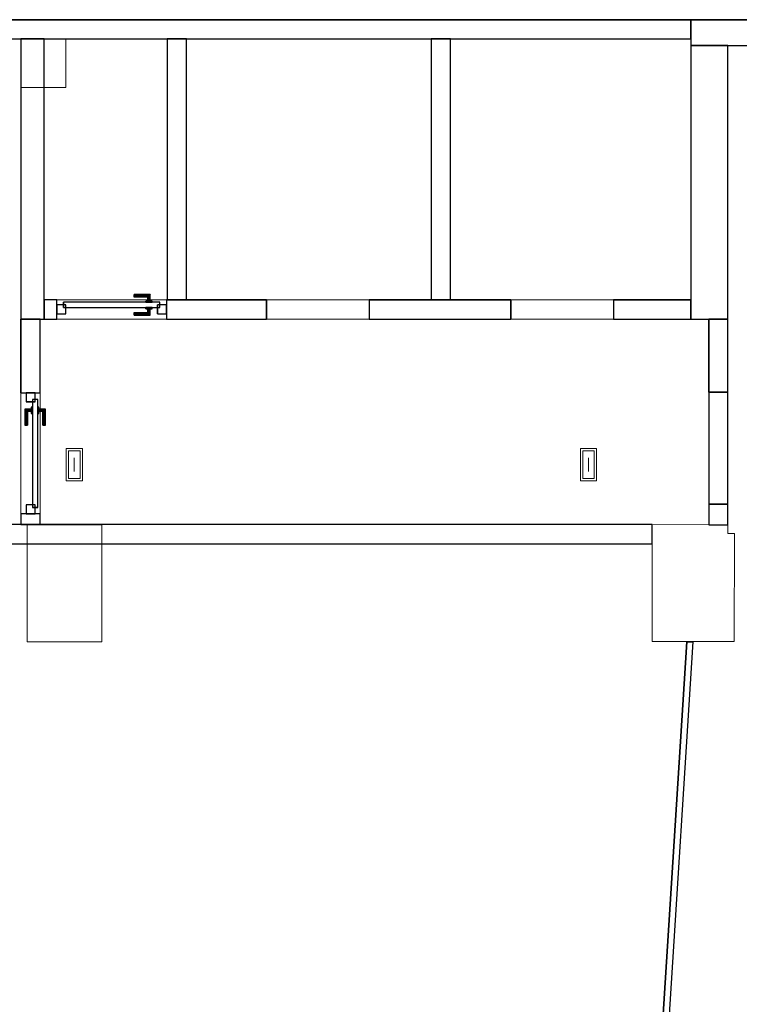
# Model space of a CAD drawing. Header units: metres. Extents: x 391.1 to 427.5, y 12.7 to 28.4.
# Tile 4 of 5: x 415.8 to 421.4, y 20.6 to 28.2. Entities that reach past the tile are written whole.
import ezdxf

# ---------------------------------------------------------------- set-up
doc = ezdxf.new("R2010")
doc.units = ezdxf.units.M
doc.layers.add('01_CARPINTERIA', color=5, linetype='Continuous', lineweight=25, true_color=0x0000ff)
doc.layers.add('01_SUELOS', color=7, linetype='Continuous', lineweight=25, true_color=0x007f00)
for name, color, linetype, lineweight in [('A-COLS-____-MCUT', 7, 'Continuous', 18), ('A-COLS-____-OTLN', 7, 'Continuous', 18), ('A-DETL-GENF-OTLN', 7, 'Continuous', 18), ('A-GENM-____-OTLN', 7, 'Continuous', 18), ('A-WALL-____-MCUT', 7, 'Continuous', 25), ('A-WALL-____-OTLN', 7, 'Continuous', 25)]:
    doc.layers.add(name, color=color, linetype=linetype, lineweight=lineweight)

# ---------------------------------------------------------------- blocks, each defined once
blk = doc.blocks.new('Family - LONDR55-XX_ZZ-ARQ-CAA-M3D-Londres55-151034-00_ENLLUMENAT_PS2')
at = {"layer": '01_SUELOS', "color": 9, "true_color": 0xaad4aa}
for p, q in [((36.3274, 15.3876), (5.5167, 15.3876)), ((5.5167, 15.3876), (36.3274, 15.3876))]:
    blk.add_line(p, q, dxfattribs=at)
blk = doc.blocks.new('Family - Evans PS-2-151060-00_ENLLUMENAT_PS2')
at = {"layer": 'A-WALL-____-MCUT', "color": 253, "true_color": 0xaaaaaa}
for p, q in [((2.9852, 0.05), (-0.0032, 0.05)), ((-0.0032, 0.05), (0, 0)), ((0, 0), (2.9852, 0)), ((2.9852, 0), (2.9852, 0.05)), ((3.853, 0.05), (3.853, 0)), ((4.6652, 0.05), (3.853, 0.05)), ((3.853, 0), (4.6684, 0)), ((4.6684, 0), (4.6652, 0.05))]:
    blk.add_line(p, q, dxfattribs=at)
at = {"layer": 'A-WALL-____-OTLN', "color": 253, "true_color": 0xaaaaaa}
for p, q in [((0, 0), (-0.0032, 0.05)), ((2.9852, 0.05), (-0.0032, 0.05)), ((2.9852, 0), (0, 0)), ((2.9852, 0), (2.9852, 0.05)), ((4.6652, 0.05), (3.853, 0.05)), ((3.853, 0.05), (3.853, 0)), ((3.853, 0), (4.6684, 0)), ((4.6684, 0), (4.6652, 0.05))]:
    blk.add_line(p, q, dxfattribs=at)
at = {"layer": 'A-WALL-____-OTLN', "color": 253, "lineweight": 18, "true_color": 0xaaaaaa}
blk.add_line((0, 0), (4.6684, 0), dxfattribs=at)
blk = doc.blocks.new('Family - Evans PS-2-151064-00_ENLLUMENAT_PS2')
at = {"layer": 'A-WALL-____-MCUT', "color": 253, "true_color": 0xaaaaaa}
for p, q in [((2.03, 0.15), (0, 0.15)), ((0, 0.15), (0, 0)), ((2.03, 0), (2.03, 0.15)), ((0, 0), (2.03, 0))]:
    blk.add_line(p, q, dxfattribs=at)
at = {"layer": 'A-WALL-____-OTLN', "color": 253, "true_color": 0xaaaaaa}
for p, q in [((2.03, 0.15), (0, 0.15)), ((0, 0.15), (0, 0)), ((2.03, 0), (2.03, 0.15)), ((0, 0), (2.03, 0))]:
    blk.add_line(p, q, dxfattribs=at)
at = {"layer": 'A-WALL-____-OTLN', "color": 253, "lineweight": 18, "true_color": 0xaaaaaa}
blk.add_line((0.002, 0), (2.0112, 0), dxfattribs=at)
blk = doc.blocks.new('Family - Evans PS-2-151066-00_ENLLUMENAT_PS2')
at = {"layer": 'A-WALL-____-MCUT', "color": 253, "true_color": 0xaaaaaa}
for p, q in [((2.03, 0.15), (0, 0.15)), ((0, 0.15), (0, 0)), ((2.03, 0), (2.03, 0.15)), ((0, 0), (2.03, 0))]:
    blk.add_line(p, q, dxfattribs=at)
at = {"layer": 'A-WALL-____-OTLN', "color": 253, "true_color": 0xaaaaaa}
for p, q in [((2.03, 0.15), (0, 0.15)), ((0, 0.15), (0, 0)), ((2.03, 0), (2.03, 0.15)), ((0, 0), (2.03, 0))]:
    blk.add_line(p, q, dxfattribs=at)
at = {"layer": 'A-WALL-____-OTLN', "color": 253, "lineweight": 18, "true_color": 0xaaaaaa}
blk.add_line((0.0104, 0), (2.0112, 0), dxfattribs=at)
blk = doc.blocks.new('Family - LONDR55-XX_ZZ-ARQ-CAA-M3D-Londres55-151076-00_ENLLUMENAT_PS2')
at = {"layer": '01_CARPINTERIA', "color": 161, "true_color": 0xaaaaff}
for p, q in [((0.8009, 0.09), (0.05, 0.09)), ((0.05, 0.09), (0.05, 0.05)), ((0.8009, 0.09), (0.05, 0.09)), ((0.05, 0.05), (0.05, 0.09)), ((0.6009, 0.1487), (0.6009, 0.15)), ((0.6009, 0.15), (0.6009, 0.1487)), ((0.7259, 0.15), (0.6009, 0.15)), ((0.6009, 0.145), (0.6009, 0.1487)), ((0.6009, 0.1487), (0.6009, 0.145)), ((0.7246, 0.1487), (0.6009, 0.1487)), ((0.7246, 0.1487), (0.6009, 0.1487)), ((0.6009, 0.14), (0.6009, 0.145)), ((0.6009, 0.145), (0.6009, 0.14)), ((0.7209, 0.145), (0.6009, 0.145)), ((0.7209, 0.145), (0.6009, 0.145)), ((0.6009, 0.135), (0.6009, 0.14)), ((0.6009, 0.14), (0.6009, 0.135)), ((0.6009, 0.14), (0.7159, 0.14)), ((0.7159, 0.14), (0.6009, 0.14)), ((0.6009, 0.135), (0.6009, 0.1313)), ((0.6009, 0.1313), (0.6009, 0.135)), ((0.7109, 0.135), (0.6009, 0.135)), ((0.7109, 0.135), (0.6009, 0.135)), ((0.6009, 0.1313), (0.6009, 0.13)), ((0.6009, 0.13), (0.6009, 0.1313)), ((0.7072, 0.1313), (0.6009, 0.1313)), ((0.7072, 0.1313), (0.6009, 0.1313)), ((0.7059, 0.13), (0.6009, 0.13)), ((0.7409, 0.1), (0.6909, 0.1)), ((0.6909, 0.1), (0.6909, 0.09)), ((0.6909, 0.09), (0.6909, 0.1)), ((0.7409, 0.1), (0.6909, 0.1)), ((0.6909, 0.09), (0.7409, 0.09)), ((0.6909, 0.09), (0.7409, 0.09)), ((0.7059, 0.13), (0.7072, 0.1313)), ((0.7072, 0.1313), (0.7059, 0.13)), ((0.7059, 0.1), (0.7059, 0.13)), ((0.7072, 0.1), (0.7059, 0.1)), ((0.7059, 0.1), (0.7072, 0.1)), ((0.7072, 0.1313), (0.7109, 0.135)), ((0.7109, 0.135), (0.7072, 0.1313)), ((0.7072, 0.1), (0.7072, 0.1313)), ((0.7072, 0.1), (0.7072, 0.1313)), ((0.7109, 0.1), (0.7072, 0.1)), ((0.7072, 0.1), (0.7109, 0.1)), ((0.7109, 0.135), (0.7159, 0.14)), ((0.7159, 0.14), (0.7109, 0.135)), ((0.7109, 0.1), (0.7109, 0.135)), ((0.7109, 0.1), (0.7109, 0.135)), ((0.7159, 0.1), (0.7109, 0.1)), ((0.7109, 0.1), (0.7159, 0.1)), ((0.7209, 0.145), (0.7159, 0.14)), ((0.7159, 0.14), (0.7209, 0.145)), ((0.7159, 0.14), (0.7159, 0.1)), ((0.7159, 0.1), (0.7159, 0.14)), ((0.7209, 0.1), (0.7159, 0.1)), ((0.7159, 0.1), (0.7209, 0.1)), ((0.7246, 0.1487), (0.7209, 0.145)), ((0.7209, 0.145), (0.7246, 0.1487)), ((0.7209, 0.1), (0.7209, 0.145)), ((0.7209, 0.1), (0.7209, 0.145)), ((0.7209, 0.1), (0.7246, 0.1)), ((0.7246, 0.1), (0.7209, 0.1)), ((0.7259, 0.15), (0.7246, 0.1487)), ((0.7246, 0.1487), (0.7259, 0.15)), ((0.7246, 0.1), (0.7246, 0.1487)), ((0.7246, 0.1), (0.7246, 0.1487)), ((0.7246, 0.1), (0.7259, 0.1)), ((0.7259, 0.1), (0.7246, 0.1)), ((0.7259, 0.1), (0.7259, 0.15)), ((0.7409, 0.09), (0.7409, 0.1)), ((0.7409, 0.09), (0.7409, 0.1)), ((0.8009, 0.05), (0.8009, 0.09)), ((0.8009, 0.05), (0.8009, 0.09)), ((0.07, 0.07), (0, 0.07)), ((0, 0.07), (0, 0)), ((0.07, 0.07), (0, 0.07)), ((0, 0), (0, 0.07)), ((0, 0), (0.07, 0)), ((0, 0), (0.07, 0)), ((0.05, 0.05), (0.8009, 0.05)), ((0.05, 0.05), (0.8009, 0.05)), ((0.07, 0), (0.07, 0.07)), ((0.07, 0), (0.07, 0.07)), ((0.6009, 0.0087), (0.6009, 0.01)), ((0.6009, 0.01), (0.6009, 0.0087)), ((0.6009, 0.01), (0.7059, 0.01)), ((0.6009, 0.005), (0.6009, 0.0087)), ((0.6009, 0.0087), (0.6009, 0.005)), ((0.6009, 0.0087), (0.7072, 0.0087)), ((0.6009, 0.0087), (0.7072, 0.0087)), ((0.6009, 0), (0.6009, 0.005)), ((0.6009, 0.005), (0.6009, 0)), ((0.6009, 0.005), (0.7109, 0.005)), ((0.6009, 0.005), (0.7109, 0.005)), ((0.6009, -0.005), (0.6009, 0)), ((0.6009, 0), (0.6009, -0.005)), ((0.7159, 0), (0.6009, 0)), ((0.6009, 0), (0.7159, 0)), ((0.7409, 0.05), (0.6909, 0.05)), ((0.6909, 0.05), (0.6909, 0.04)), ((0.7409, 0.05), (0.6909, 0.05)), ((0.6909, 0.04), (0.6909, 0.05)), ((0.6909, 0.04), (0.7409, 0.04)), ((0.6909, 0.04), (0.7409, 0.04)), ((0.7072, 0.04), (0.7059, 0.04)), ((0.7059, 0.04), (0.7072, 0.04)), ((0.7059, 0.01), (0.7059, 0.04)), ((0.7072, 0.0087), (0.7059, 0.01)), ((0.7059, 0.01), (0.7072, 0.0087)), ((0.7109, 0.04), (0.7072, 0.04)), ((0.7072, 0.04), (0.7109, 0.04)), ((0.7072, 0.0087), (0.7072, 0.04)), ((0.7072, 0.0087), (0.7072, 0.04)), ((0.7109, 0.005), (0.7072, 0.0087)), ((0.7072, 0.0087), (0.7109, 0.005)), ((0.7109, 0.04), (0.7159, 0.04)), ((0.7159, 0.04), (0.7109, 0.04)), ((0.7109, 0.005), (0.7109, 0.04)), ((0.7109, 0.005), (0.7109, 0.04)), ((0.7159, 0), (0.7109, 0.005)), ((0.7109, 0.005), (0.7159, 0)), ((0.7159, 0.04), (0.7209, 0.04)), ((0.7209, 0.04), (0.7159, 0.04)), ((0.7159, 0.04), (0.7159, 0)), ((0.7159, 0), (0.7159, 0.04)), ((0.7209, 0.04), (0.7246, 0.04)), ((0.7246, 0.04), (0.7209, 0.04)), ((0.7209, -0.005), (0.7209, 0.04)), ((0.7209, -0.005), (0.7209, 0.04)), ((0.7246, 0.04), (0.7259, 0.04)), ((0.7259, 0.04), (0.7246, 0.04)), ((0.7246, -0.0087), (0.7246, 0.04)), ((0.7246, -0.0087), (0.7246, 0.04)), ((0.7259, -0.01), (0.7259, 0.04)), ((0.7409, 0.04), (0.7409, 0.05)), ((0.7409, 0.04), (0.7409, 0.05)), ((0.8509, 0.07), (0.7809, 0.07)), ((0.7809, 0.07), (0.7809, 0)), ((0.8509, 0.07), (0.7809, 0.07)), ((0.7809, 0), (0.7809, 0.07)), ((0.7809, 0), (0.8509, 0)), ((0.7809, 0), (0.8509, 0)), ((0.8509, 0), (0.8509, 0.07)), ((0.8509, 0), (0.8509, 0.07)), ((0.6009, -0.005), (0.6009, -0.0087)), ((0.6009, -0.0087), (0.6009, -0.005)), ((0.6009, -0.005), (0.7209, -0.005)), ((0.6009, -0.005), (0.7209, -0.005)), ((0.6009, -0.0087), (0.6009, -0.01)), ((0.6009, -0.01), (0.6009, -0.0087)), ((0.6009, -0.0087), (0.7246, -0.0087)), ((0.6009, -0.0087), (0.7246, -0.0087)), ((0.6009, -0.01), (0.7259, -0.01)), ((0.7159, 0), (0.7209, -0.005)), ((0.7209, -0.005), (0.7159, 0)), ((0.7209, -0.005), (0.7246, -0.0087)), ((0.7246, -0.0087), (0.7209, -0.005)), ((0.7246, -0.0087), (0.7259, -0.01)), ((0.7259, -0.01), (0.7246, -0.0087))]:
    blk.add_line(p, q, dxfattribs=at)
blk = doc.blocks.new('Family - Porta PS-2-151077-00_ENLLUMENAT_PS2')
blk.add_blockref('Family - LONDR55-XX_ZZ-ARQ-CAA-M3D-Londres55-151076-00_ENLLUMENAT_PS2', (0, 0))
blk = doc.blocks.new('Family - Pilar PS-2-151081-00_ENLLUMENAT_PS2')
at = {"layer": 'A-COLS-____-MCUT', "color": 253, "true_color": 0xaaaaaa}
for p, q in [((0.5808, 0.91), (0, 0.91)), ((0, 0.91), (0, 0)), ((0.5808, 0), (0.5808, 0.91)), ((0, 0), (0.5808, 0))]:
    blk.add_line(p, q, dxfattribs=at)
at = {"layer": 'A-COLS-____-OTLN', "color": 253, "true_color": 0xaaaaaa}
for p, q in [((0.5808, 0.91), (0, 0.91)), ((0, 0.91), (0, 0)), ((0.5808, 0), (0.5808, 0.91)), ((0, 0), (0.5808, 0))]:
    blk.add_line(p, q, dxfattribs=at)
blk = doc.blocks.new('Family - Evans PS-2-151091-00_ENLLUMENAT_PS2')
at = {"layer": 'A-WALL-____-MCUT', "color": 253, "true_color": 0xaaaaaa}
for p, q in [((0, 0.15), (0, 0)), ((8.79, 0.15), (0, 0.15)), ((8.79, 0), (8.79, 0.15)), ((0, 0), (8.09, 0)), ((8.09, 0), (8.09, 0.0009)), ((8.09, 0.0009), (8.24, 0.0009)), ((8.24, 0.0009), (8.24, 0)), ((8.24, 0), (8.79, 0))]:
    blk.add_line(p, q, dxfattribs=at)
at = {"layer": 'A-WALL-____-OTLN', "color": 253, "true_color": 0xaaaaaa}
for p, q in [((0, 0.15), (0, 0)), ((8.79, 0.15), (0, 0.15)), ((8.79, 0), (8.79, 0.15)), ((0, 0), (8.09, 0)), ((8.09, 0.0009), (8.24, 0.0009)), ((8.09, 0), (8.09, 0.0009)), ((8.24, 0.0009), (8.24, 0)), ((8.24, 0), (8.79, 0))]:
    blk.add_line(p, q, dxfattribs=at)
at = {"layer": 'A-WALL-____-OTLN', "color": 253, "lineweight": 18, "true_color": 0xaaaaaa}
blk.add_line((0, 0), (8.79, 0), dxfattribs=at)
blk = doc.blocks.new('Family - Evans PS-2-151100-00_ENLLUMENAT_PS2')
at = {"layer": 'A-WALL-____-MCUT', "color": 253, "true_color": 0xaaaaaa}
for p, q in [((0.1, 0.15), (0, 0.15)), ((0, 0.15), (0, 0)), ((0.1, 0), (0.1, 0.15)), ((0.9509, 0.15), (0.9509, 0)), ((1.7291, 0.15), (0.9509, 0.15)), ((1.7291, 0), (1.7291, 0.15)), ((3.6291, 0.15), (2.5291, 0.15)), ((2.5291, 0.15), (2.5291, 0)), ((3.6291, 0), (3.6291, 0.15)), ((5.0291, 0.15), (4.4291, 0.15)), ((4.4291, 0.15), (4.4291, 0)), ((5.0291, 0), (5.0291, 0.15)), ((0, 0), (0.1, 0)), ((0.9509, 0), (1.7291, 0)), ((2.5291, 0), (3.6291, 0)), ((4.4291, 0), (5.0291, 0))]:
    blk.add_line(p, q, dxfattribs=at)
at = {"layer": 'A-WALL-____-OTLN', "color": 253, "true_color": 0xaaaaaa}
for p, q in [((0.1, 0.15), (0, 0.15)), ((0, 0.15), (0, 0)), ((0.1, 0), (0.1, 0.15)), ((0.9509, 0.15), (0.9509, 0)), ((0.9509, 0.15), (1.7291, 0.15)), ((1.7291, 0.15), (1.7291, 0)), ((2.5291, 0.15), (2.5291, 0)), ((2.5291, 0.15), (3.6291, 0.15)), ((3.6291, 0.15), (3.6291, 0)), ((4.4291, 0.15), (4.4291, 0)), ((4.4291, 0.15), (5.0291, 0.15)), ((5.0291, 0.15), (5.0291, 0)), ((0, 0), (0.1, 0)), ((0.9509, 0), (1.7291, 0)), ((2.5291, 0), (3.6291, 0)), ((4.4291, 0), (5.0291, 0))]:
    blk.add_line(p, q, dxfattribs=at)
at = {"layer": 'A-WALL-____-OTLN', "color": 253, "lineweight": 18, "true_color": 0xaaaaaa}
blk.add_line((-0.03, 0), (5.1668, 0), dxfattribs=at)
blk = doc.blocks.new('Family - Vano puerta-151102-00_ENLLUMENAT_PS2')
at = {"layer": 'A-GENM-____-OTLN', "color": 253, "true_color": 0xaaaaaa}
for p, q in [((416.0773, 26.05), (416.0773, 25.9)), ((416.9282, 26.05), (416.0773, 26.05)), ((416.0773, 26.05), (416.0773, 25.9)), ((416.0773, 26.05), (416.9282, 26.05)), ((416.9282, 25.9), (416.9282, 26.05)), ((416.9282, 26.05), (416.9282, 25.9)), ((416.0773, 25.9), (416.9282, 25.9)), ((416.9282, 25.9), (416.0773, 25.9))]:
    blk.add_line(p, q, dxfattribs=at)
blk = doc.blocks.new('Family - Vano puerta-151104-00_ENLLUMENAT_PS2')
at = {"layer": 'A-GENM-____-OTLN', "color": 253, "true_color": 0xaaaaaa}
for p, q in [((419.6064, 26.05), (419.6064, 25.9)), ((420.4064, 26.05), (419.6064, 26.05)), ((419.6064, 26.05), (419.6064, 25.9)), ((419.6064, 26.05), (420.4064, 26.05)), ((420.4064, 25.9), (420.4064, 26.05)), ((420.4064, 26.05), (420.4064, 25.9)), ((419.6064, 25.9), (420.4064, 25.9)), ((420.4064, 25.9), (419.6064, 25.9))]:
    blk.add_line(p, q, dxfattribs=at)
blk = doc.blocks.new('Family - Vano puerta-151106-00_ENLLUMENAT_PS2')
at = {"layer": 'A-GENM-____-OTLN', "color": 253, "true_color": 0xaaaaaa}
for p, q in [((417.7064, 26.05), (417.7064, 25.9)), ((418.5064, 26.05), (417.7064, 26.05)), ((417.7064, 26.05), (417.7064, 25.9)), ((417.7064, 26.05), (418.5064, 26.05)), ((418.5064, 25.9), (418.5064, 26.05)), ((418.5064, 26.05), (418.5064, 25.9)), ((417.7064, 25.9), (418.5064, 25.9)), ((418.5064, 25.9), (417.7064, 25.9))]:
    blk.add_line(p, q, dxfattribs=at)
blk = doc.blocks.new('Family - Pilar PS-2-151117-00_ENLLUMENAT_PS2')
at = {"layer": 'A-COLS-____-MCUT', "color": 253, "true_color": 0xaaaaaa}
for p, q in [((0.3491, 0.3776), (0, 0.3776)), ((0, 0.3776), (0, 0)), ((0.3491, 0), (0.3491, 0.3776)), ((0, 0), (0.3491, 0))]:
    blk.add_line(p, q, dxfattribs=at)
at = {"layer": 'A-COLS-____-OTLN', "color": 253, "true_color": 0xaaaaaa}
for p, q in [((0.3491, 0.3776), (0, 0.3776)), ((0, 0.3776), (0, 0)), ((0.3491, 0), (0.3491, 0.3776)), ((0, 0), (0.3491, 0))]:
    blk.add_line(p, q, dxfattribs=at)
blk = doc.blocks.new('Family - LONDR55-XX_ZZ-ARQ-CAA-M3D-Londres55-151119-00_ENLLUMENAT_PS2')
at = {"layer": '01_CARPINTERIA', "color": 161, "true_color": 0xaaaaff}
for p, q in [((0.89, 0.09), (0.05, 0.09)), ((0.05, 0.09), (0.05, 0.05)), ((0.89, 0.09), (0.05, 0.09)), ((0.05, 0.09), (0.05, 0.05)), ((0.16, 0.1), (0.11, 0.1)), ((0.11, 0.1), (0.11, 0.09)), ((0.11, 0.1), (0.11, 0.09)), ((0.16, 0.1), (0.11, 0.1)), ((0.11, 0.09), (0.16, 0.09)), ((0.11, 0.09), (0.16, 0.09)), ((0.1263, 0.1487), (0.125, 0.15)), ((0.125, 0.15), (0.125, 0.1)), ((0.125, 0.15), (0.1263, 0.1487)), ((0.25, 0.15), (0.125, 0.15)), ((0.1263, 0.1), (0.125, 0.1)), ((0.125, 0.1), (0.1263, 0.1)), ((0.13, 0.145), (0.1263, 0.1487)), ((0.1263, 0.1487), (0.1263, 0.1)), ((0.1263, 0.1487), (0.1263, 0.1)), ((0.1263, 0.1487), (0.13, 0.145)), ((0.25, 0.1487), (0.1263, 0.1487)), ((0.25, 0.1487), (0.1263, 0.1487)), ((0.13, 0.1), (0.1263, 0.1)), ((0.1263, 0.1), (0.13, 0.1)), ((0.135, 0.14), (0.13, 0.145)), ((0.13, 0.145), (0.13, 0.1)), ((0.13, 0.145), (0.13, 0.1)), ((0.13, 0.145), (0.135, 0.14)), ((0.25, 0.145), (0.13, 0.145)), ((0.25, 0.145), (0.13, 0.145)), ((0.135, 0.1), (0.13, 0.1)), ((0.13, 0.1), (0.135, 0.1)), ((0.135, 0.1), (0.135, 0.14)), ((0.135, 0.14), (0.135, 0.1)), ((0.135, 0.14), (0.14, 0.135)), ((0.14, 0.135), (0.135, 0.14)), ((0.135, 0.14), (0.25, 0.14)), ((0.25, 0.14), (0.135, 0.14)), ((0.14, 0.1), (0.135, 0.1)), ((0.135, 0.1), (0.14, 0.1)), ((0.14, 0.135), (0.14, 0.1)), ((0.14, 0.135), (0.1437, 0.1313)), ((0.1437, 0.1313), (0.14, 0.135)), ((0.14, 0.135), (0.14, 0.1)), ((0.25, 0.135), (0.14, 0.135)), ((0.25, 0.135), (0.14, 0.135)), ((0.14, 0.1), (0.1437, 0.1)), ((0.1437, 0.1), (0.14, 0.1)), ((0.1437, 0.1313), (0.1437, 0.1)), ((0.1437, 0.1313), (0.145, 0.13)), ((0.145, 0.13), (0.1437, 0.1313)), ((0.1437, 0.1313), (0.1437, 0.1)), ((0.25, 0.1313), (0.1437, 0.1313)), ((0.25, 0.1313), (0.1437, 0.1313)), ((0.1437, 0.1), (0.145, 0.1)), ((0.145, 0.1), (0.1437, 0.1)), ((0.145, 0.13), (0.145, 0.1)), ((0.25, 0.13), (0.145, 0.13)), ((0.16, 0.09), (0.16, 0.1)), ((0.16, 0.1), (0.16, 0.09)), ((0.25, 0.1487), (0.25, 0.15)), ((0.25, 0.15), (0.25, 0.1487)), ((0.25, 0.145), (0.25, 0.1487)), ((0.25, 0.1487), (0.25, 0.145)), ((0.25, 0.145), (0.25, 0.14)), ((0.25, 0.14), (0.25, 0.145)), ((0.25, 0.14), (0.25, 0.135)), ((0.25, 0.135), (0.25, 0.14)), ((0.25, 0.135), (0.25, 0.1313)), ((0.25, 0.1313), (0.25, 0.135)), ((0.25, 0.1313), (0.25, 0.13)), ((0.25, 0.13), (0.25, 0.1313)), ((0.89, 0.05), (0.89, 0.09)), ((0.89, 0.09), (0.89, 0.05)), ((0.07, 0.07), (0, 0.07)), ((0, 0.07), (0, 0)), ((0.07, 0.07), (0, 0.07)), ((0, 0.07), (0, 0)), ((0, 0), (0.07, 0)), ((0, 0), (0.07, 0)), ((0.05, 0.05), (0.89, 0.05)), ((0.05, 0.05), (0.89, 0.05)), ((0.07, 0), (0.07, 0.07)), ((0.07, 0.07), (0.07, 0)), ((0.16, 0.05), (0.11, 0.05)), ((0.11, 0.05), (0.11, 0.04)), ((0.16, 0.05), (0.11, 0.05)), ((0.11, 0.05), (0.11, 0.04)), ((0.11, 0.04), (0.16, 0.04)), ((0.11, 0.04), (0.16, 0.04)), ((0.1263, 0.04), (0.125, 0.04)), ((0.125, 0.04), (0.1263, 0.04)), ((0.125, 0.04), (0.125, -0.01)), ((0.13, 0.04), (0.1263, 0.04)), ((0.1263, 0.04), (0.13, 0.04)), ((0.1263, 0.04), (0.1263, -0.0087)), ((0.1263, 0.04), (0.1263, -0.0087)), ((0.13, 0.04), (0.135, 0.04)), ((0.135, 0.04), (0.13, 0.04)), ((0.13, 0.04), (0.13, -0.005)), ((0.13, 0.04), (0.13, -0.005)), ((0.13, -0.005), (0.135, 0)), ((0.135, 0), (0.13, -0.005)), ((0.135, 0.04), (0.14, 0.04)), ((0.14, 0.04), (0.135, 0.04)), ((0.135, 0), (0.135, 0.04)), ((0.135, 0.04), (0.135, 0)), ((0.14, 0.005), (0.135, 0)), ((0.135, 0), (0.14, 0.005)), ((0.25, 0), (0.135, 0)), ((0.135, 0), (0.25, 0)), ((0.14, 0.04), (0.1437, 0.04)), ((0.1437, 0.04), (0.14, 0.04)), ((0.14, 0.04), (0.14, 0.005)), ((0.14, 0.04), (0.14, 0.005)), ((0.1437, 0.0087), (0.14, 0.005)), ((0.14, 0.005), (0.1437, 0.0087)), ((0.14, 0.005), (0.25, 0.005)), ((0.14, 0.005), (0.25, 0.005)), ((0.1437, 0.04), (0.145, 0.04)), ((0.145, 0.04), (0.1437, 0.04)), ((0.1437, 0.04), (0.1437, 0.0087)), ((0.1437, 0.04), (0.1437, 0.0087)), ((0.145, 0.01), (0.1437, 0.0087)), ((0.1437, 0.0087), (0.145, 0.01)), ((0.1437, 0.0087), (0.25, 0.0087)), ((0.1437, 0.0087), (0.25, 0.0087)), ((0.145, 0.04), (0.145, 0.01)), ((0.145, 0.01), (0.25, 0.01)), ((0.16, 0.04), (0.16, 0.05)), ((0.16, 0.05), (0.16, 0.04)), ((0.25, 0.0087), (0.25, 0.01)), ((0.25, 0.01), (0.25, 0.0087)), ((0.25, 0.005), (0.25, 0.0087)), ((0.25, 0.0087), (0.25, 0.005)), ((0.25, 0.005), (0.25, 0)), ((0.25, 0), (0.25, 0.005)), ((0.25, 0), (0.25, -0.005)), ((0.25, -0.005), (0.25, 0)), ((0.94, 0.07), (0.87, 0.07)), ((0.87, 0.07), (0.87, 0)), ((0.94, 0.07), (0.87, 0.07)), ((0.87, 0.07), (0.87, 0)), ((0.87, 0), (0.94, 0)), ((0.87, 0), (0.94, 0)), ((0.94, 0), (0.94, 0.07)), ((0.94, 0.07), (0.94, 0)), ((0.125, -0.01), (0.1263, -0.0087)), ((0.1263, -0.0087), (0.125, -0.01)), ((0.125, -0.01), (0.25, -0.01)), ((0.1263, -0.0087), (0.13, -0.005)), ((0.13, -0.005), (0.1263, -0.0087)), ((0.1263, -0.0087), (0.25, -0.0087)), ((0.1263, -0.0087), (0.25, -0.0087)), ((0.13, -0.005), (0.25, -0.005)), ((0.13, -0.005), (0.25, -0.005)), ((0.25, -0.005), (0.25, -0.0087)), ((0.25, -0.0087), (0.25, -0.005)), ((0.25, -0.0087), (0.25, -0.01)), ((0.25, -0.01), (0.25, -0.0087))]:
    blk.add_line(p, q, dxfattribs=at)
blk = doc.blocks.new('Family - Porta PS-2-151120-00_ENLLUMENAT_PS2')
blk.add_blockref('Family - LONDR55-XX_ZZ-ARQ-CAA-M3D-Londres55-151119-00_ENLLUMENAT_PS2', (0, 0))
blk = doc.blocks.new('Family - Pilar PS-2-151128-00_ENLLUMENAT_PS2')
at = {"layer": 'A-COLS-____-MCUT', "color": 253, "true_color": 0xaaaaaa}
for p, q in [((0.44, 0.9093), (0, 0.91)), ((0, 0.91), (0, 0)), ((0.59, 0.9091), (0.44, 0.9093)), ((0.59, 0.84), (0.59, 0.9091)), ((0.64, 0.84), (0.59, 0.84)), ((0.638, 0), (0.64, 0.84)), ((0, 0), (0.271, 0)), ((0.271, 0), (0.638, 0))]:
    blk.add_line(p, q, dxfattribs=at)
at = {"layer": 'A-COLS-____-OTLN', "color": 253, "true_color": 0xaaaaaa}
for p, q in [((0, 0.91), (0, 0)), ((0.44, 0.9093), (0, 0.91)), ((0.59, 0.9091), (0.44, 0.9093)), ((0.59, 0.84), (0.59, 0.9091)), ((0.64, 0.84), (0.59, 0.84)), ((0.638, 0), (0.64, 0.84)), ((0, 0), (0.271, 0)), ((0.271, 0), (0.638, 0))]:
    blk.add_line(p, q, dxfattribs=at)
blk = doc.blocks.new('Family - Evans PS-2-151135-00_ENLLUMENAT_PS2')
at = {"layer": 'A-WALL-____-MCUT', "color": 253, "true_color": 0xaaaaaa}
for p, q in [((2.1782, 0.18), (0, 0.18)), ((0, 0.18), (0, 0)), ((2.1782, 0), (2.1782, 0.18)), ((0, 0), (2.1782, 0))]:
    blk.add_line(p, q, dxfattribs=at)
at = {"layer": 'A-WALL-____-OTLN', "color": 253, "true_color": 0xaaaaaa}
for p, q in [((2.1782, 0.18), (0, 0.18)), ((0, 0.18), (0, 0)), ((2.1782, 0), (2.1782, 0.18)), ((0, 0), (2.1782, 0))]:
    blk.add_line(p, q, dxfattribs=at)
at = {"layer": 'A-WALL-____-OTLN', "color": 253, "lineweight": 18, "true_color": 0xaaaaaa}
blk.add_line((0, 0), (2.1782, 0), dxfattribs=at)
blk = doc.blocks.new('Family - Evans PS-2-151144-00_ENLLUMENAT_PS2')
at = {"layer": 'A-WALL-____-MCUT', "color": 253, "true_color": 0xaaaaaa}
for p, q in [((0.0843, 0.15), (0, 0.15)), ((0, 0.15), (0, 0)), ((0.0843, 0), (0.0843, 0.15)), ((1.0243, 0.15), (1.0243, 0)), ((1.5994, 0.15), (1.0243, 0.15)), ((1.5994, 0), (1.5994, 0.15)), ((0, 0), (0.0843, 0)), ((1.0243, 0), (1.5994, 0))]:
    blk.add_line(p, q, dxfattribs=at)
at = {"layer": 'A-WALL-____-OTLN', "color": 253, "true_color": 0xaaaaaa}
for p, q in [((0.0843, 0.15), (0, 0.15)), ((0, 0.15), (0, 0)), ((0.0843, 0), (0.0843, 0.15)), ((1.0243, 0.15), (1.0243, 0)), ((1.0243, 0.15), (1.5994, 0.15)), ((1.5994, 0.15), (1.5994, 0)), ((0, 0), (0.0843, 0)), ((1.0243, 0), (1.5994, 0))]:
    blk.add_line(p, q, dxfattribs=at)
at = {"layer": 'A-WALL-____-OTLN', "color": 253, "lineweight": 18, "true_color": 0xaaaaaa}
blk.add_line((0, 0), (1.5994, 0), dxfattribs=at)
blk = doc.blocks.new('Family - Vano puerta-151146-00_ENLLUMENAT_PS2')
at = {"layer": 'A-GENM-____-OTLN', "color": 253, "true_color": 0xaaaaaa}
for p, q in [((415.9473, 25.325), (415.7973, 25.325)), ((415.7973, 25.325), (415.7973, 24.385)), ((415.7973, 24.385), (415.7973, 25.325)), ((415.7973, 25.325), (415.9473, 25.325)), ((415.9473, 24.385), (415.9473, 25.325)), ((415.9473, 25.325), (415.9473, 24.385)), ((415.7973, 24.385), (415.9473, 24.385)), ((415.7973, 24.385), (415.9473, 24.385))]:
    blk.add_line(p, q, dxfattribs=at)
blk = doc.blocks.new('Family - Evans PS-2-151150-00_ENLLUMENAT_PS2')
at = {"layer": 'A-WALL-____-MCUT', "color": 253, "true_color": 0xaaaaaa}
for p, q in [((0.1609, 0.15), (0, 0.15)), ((0, 0.15), (0, 0)), ((0.1609, 0), (0.1609, 0.15)), ((1.0309, 0.15), (1.0309, 0)), ((1.6003, 0.15), (1.0309, 0.15)), ((1.6003, 0), (1.6003, 0.15)), ((0, 0), (0.1609, 0)), ((1.0309, 0), (1.6003, 0))]:
    blk.add_line(p, q, dxfattribs=at)
at = {"layer": 'A-WALL-____-OTLN', "color": 253, "true_color": 0xaaaaaa}
for p, q in [((0.1609, 0.15), (0, 0.15)), ((0, 0.15), (0, 0)), ((0.1609, 0), (0.1609, 0.15)), ((1.0309, 0.15), (1.0309, 0)), ((1.0309, 0.15), (1.6003, 0.15)), ((1.6003, 0.15), (1.6003, 0)), ((0, 0), (0.1609, 0)), ((1.0309, 0), (1.6003, 0))]:
    blk.add_line(p, q, dxfattribs=at)
at = {"layer": 'A-WALL-____-OTLN', "color": 253, "lineweight": 18, "true_color": 0xaaaaaa}
blk.add_line((0, 0), (1.6003, 0), dxfattribs=at)
blk = doc.blocks.new('Family - Vano puerta-151152-00_ENLLUMENAT_PS2')
at = {"layer": 'A-GENM-____-OTLN', "color": 253, "true_color": 0xaaaaaa}
for p, q in [((421.2964, 25.3307), (421.1464, 25.3307)), ((421.1464, 25.3307), (421.1464, 24.4607)), ((421.2964, 25.3307), (421.1464, 25.3307)), ((421.1464, 24.4607), (421.1464, 25.3307)), ((421.2964, 24.4607), (421.2964, 25.3307)), ((421.2964, 25.3307), (421.2964, 24.4607)), ((421.1464, 24.4607), (421.2964, 24.4607)), ((421.2964, 24.4607), (421.1464, 24.4607))]:
    blk.add_line(p, q, dxfattribs=at)
blk = doc.blocks.new('Family - Mur PS-2-151154-00_ENLLUMENAT_PS2')
at = {"layer": 'A-WALL-____-MCUT', "color": 253, "true_color": 0xaaaaaa}
for p, q in [((2.1282, 0.29), (0, 0.29)), ((0, 0.29), (0, 0)), ((2.1282, 0), (2.1282, 0.29)), ((0, 0), (2.1282, 0))]:
    blk.add_line(p, q, dxfattribs=at)
at = {"layer": 'A-WALL-____-OTLN', "color": 253, "true_color": 0xaaaaaa}
for p, q in [((2.1282, 0.29), (0, 0.29)), ((0, 0.29), (0, 0)), ((2.1282, 0), (2.1282, 0.29)), ((0, 0), (2.1282, 0))]:
    blk.add_line(p, q, dxfattribs=at)
at = {"layer": 'A-WALL-____-OTLN', "color": 253, "lineweight": 18, "true_color": 0xaaaaaa}
blk.add_line((0, 0), (2.1282, 0), dxfattribs=at)
blk = doc.blocks.new('Family - Evans PS-2-151181-00_ENLLUMENAT_PS2')
at = {"layer": 'A-WALL-____-MCUT', "color": 253, "true_color": 0xaaaaaa}
for p, q in [((0.0414, 0.2), (0, 0)), ((5.8375, 0.2), (0.0414, 0.2)), ((5.8375, 0), (5.8375, 0.2)), ((0, 0), (5.8375, 0))]:
    blk.add_line(p, q, dxfattribs=at)
at = {"layer": 'A-WALL-____-OTLN', "color": 253, "true_color": 0xaaaaaa}
for p, q in [((0.0414, 0.2), (0, 0)), ((5.8375, 0.2), (0.0414, 0.2)), ((5.8375, 0), (5.8375, 0.2)), ((0, 0), (5.8375, 0))]:
    blk.add_line(p, q, dxfattribs=at)
at = {"layer": 'A-WALL-____-OTLN', "color": 253, "lineweight": 18, "true_color": 0xaaaaaa}
blk.add_line((0, 0), (5.8375, 0), dxfattribs=at)
blk = doc.blocks.new('Family - Evans PS-2-151183-00_ENLLUMENAT_PS2')
at = {"layer": 'A-WALL-____-MCUT', "color": 253, "true_color": 0xaaaaaa}
for p, q in [((8.39, 0.15), (0, 0.15)), ((0, 0.15), (0, 0)), ((0, 0), (20.2279, 0))]:
    blk.add_line(p, q, dxfattribs=at)
at = {"layer": 'A-WALL-____-OTLN', "color": 253, "true_color": 0xaaaaaa}
for p, q in [((8.39, 0.15), (0, 0.15)), ((0, 0.15), (0, 0)), ((0, 0), (20.2279, 0))]:
    blk.add_line(p, q, dxfattribs=at)
at = {"layer": 'A-WALL-____-OTLN', "color": 253, "lineweight": 18, "true_color": 0xaaaaaa}
blk.add_line((0, 0), (20.2279, 0), dxfattribs=at)
blk = doc.blocks.new('Family - Evans PS-2-151185-00_ENLLUMENAT_PS2')
at = {"layer": 'A-WALL-____-MCUT', "color": 253, "true_color": 0xaaaaaa}
for p, q in [((0.87, 0.15), (0, 0.15)), ((0, 0.15), (0, 0)), ((0.87, 0), (0.87, 0.15)), ((0, 0), (0.87, 0))]:
    blk.add_line(p, q, dxfattribs=at)
at = {"layer": 'A-WALL-____-OTLN', "color": 253, "true_color": 0xaaaaaa}
for p, q in [((0.87, 0.15), (0, 0.15)), ((0, 0.15), (0, 0)), ((0.87, 0), (0.87, 0.15)), ((0, 0), (0.87, 0))]:
    blk.add_line(p, q, dxfattribs=at)
at = {"layer": 'A-WALL-____-OTLN', "color": 253, "lineweight": 18, "true_color": 0xaaaaaa}
blk.add_line((0, 0), (0.87, 0), dxfattribs=at)
blk = doc.blocks.new('LONDR55-XX_ZZ-ARQ-CAA-M3D-Londres55_ifc-1-00_ENLLUMENAT_PS2')
at = {"layer": '01_CARPINTERIA', "color": 253, "lineweight": 18, "true_color": 0xaaaaaa}
blk.add_blockref('Family - Porta PS-2-151077-00_ENLLUMENAT_PS2', (416.0773, 25.94), dxfattribs=at)
at = {"layer": '01_CARPINTERIA', "color": 253, "lineweight": 18, "true_color": 0xaaaaaa, "rotation": 270}
blk.add_blockref('Family - Porta PS-2-151120-00_ENLLUMENAT_PS2', (415.8373, 25.325), dxfattribs=at)
at = {"layer": '01_SUELOS', "color": 253, "lineweight": 18, "true_color": 0xaaaaaa}
blk.add_blockref('Family - LONDR55-XX_ZZ-ARQ-CAA-M3D-Londres55-151034-00_ENLLUMENAT_PS2', (391.1497, 12.8406), dxfattribs=at)
at = {"layer": 'A-COLS-____-OTLN', "color": 253, "lineweight": 18, "true_color": 0xaaaaaa}
for name, p in [('Family - Pilar PS-2-151117-00_ENLLUMENAT_PS2', (415.7973, 27.7007)), ('Family - Pilar PS-2-151081-00_ENLLUMENAT_PS2', (415.8464, 23.3897)), ('Family - Pilar PS-2-151128-00_ENLLUMENAT_PS2', (420.7064, 23.3907))]:
    blk.add_blockref(name, p, dxfattribs=at)
at = {"layer": 'A-GENM-____-OTLN', "color": 253, "lineweight": 18, "true_color": 0xaaaaaa}
for name in ['Family - Vano puerta-151102-00_ENLLUMENAT_PS2', 'Family - Vano puerta-151106-00_ENLLUMENAT_PS2', 'Family - Vano puerta-151104-00_ENLLUMENAT_PS2', 'Family - Vano puerta-151146-00_ENLLUMENAT_PS2', 'Family - Vano puerta-151152-00_ENLLUMENAT_PS2']:
    blk.add_blockref(name, (0, 0), dxfattribs=at)
at = {"layer": 'A-WALL-____-OTLN', "color": 253, "lineweight": 18, "true_color": 0xaaaaaa}
for name, p, rotation in [('Family - Evans PS-2-151183-00_ENLLUMENAT_PS2', (421.0064, 28.2283), 180), ('Family - Evans PS-2-151181-00_ENLLUMENAT_PS2', (426.8439, 28.2282), 180), ('Family - Evans PS-2-151135-00_ENLLUMENAT_PS2', (415.7973, 28.0783), 270), ('Family - Evans PS-2-151064-00_ENLLUMENAT_PS2', (417.0847, 26.05), 90), ('Family - Evans PS-2-151066-00_ENLLUMENAT_PS2', (419.1374, 26.05), 90), ('Family - Mur PS-2-151154-00_ENLLUMENAT_PS2', (421.2964, 25.9), 90), ('Family - Evans PS-2-151144-00_ENLLUMENAT_PS2', (415.9473, 24.3007), 90), ('Family - Evans PS-2-151150-00_ENLLUMENAT_PS2', (421.2964, 24.2997), 90), ('Family - Evans PS-2-151185-00_ENLLUMENAT_PS2', (421.2964, 24.4607), 90), ('Family - Evans PS-2-151091-00_ENLLUMENAT_PS2', (420.7064, 24.3007), 180), ('Family - Evans PS-2-151060-00_ENLLUMENAT_PS2', (420.9763, 23.3897), 266.3774763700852)]:
    blk.add_blockref(name, p, dxfattribs=dict(at, rotation=rotation))
blk.add_blockref('Family - Evans PS-2-151100-00_ENLLUMENAT_PS2', (415.9773, 25.9), dxfattribs=at)
blk = doc.blocks.new('ZYR_06_03 Emer Sostre Rect - 06 Emergencia Estanca 01-547978-00_ENLLUMENAT_PS2')
at = {"layer": 'A-DETL-GENF-OTLN', "color": 6, "true_color": 0xff00ff}
for p, q in [((-0.125, 0.0625), (0.125, 0.0625)), ((-0.125, -0.0625), (-0.125, 0.0625)), ((-0.1071, 0.0446), (0.1071, 0.0446)), ((-0.1071, -0.0446), (-0.1071, 0.0446)), ((-0.0536, 0), (0.0536, 0)), ((0.1071, 0.0446), (0.1071, -0.0446)), ((0.125, 0.0625), (0.125, -0.0625)), ((0.125, -0.0625), (-0.125, -0.0625)), ((0.1071, -0.0446), (-0.1071, -0.0446))]:
    blk.add_line(p, q, dxfattribs=at)

msp = doc.modelspace()

# ---------------------------------------------------------------- block references
at = {"lineweight": 5}
msp.add_blockref('LONDR55-XX_ZZ-ARQ-CAA-M3D-Londres55_ifc-1-00_ENLLUMENAT_PS2', (0, 0), dxfattribs=at)
at = {"layer": 'A-DETL-GENF-OTLN', "color": 6, "true_color": 0xff00ff, "rotation": 89.9999999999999}
for p in [(416.2121, 24.7678), (420.2121, 24.7678)]:
    msp.add_blockref('ZYR_06_03 Emer Sostre Rect - 06 Emergencia Estanca 01-547978-00_ENLLUMENAT_PS2', p, dxfattribs=at)

doc.saveas('drawing.dxf')
